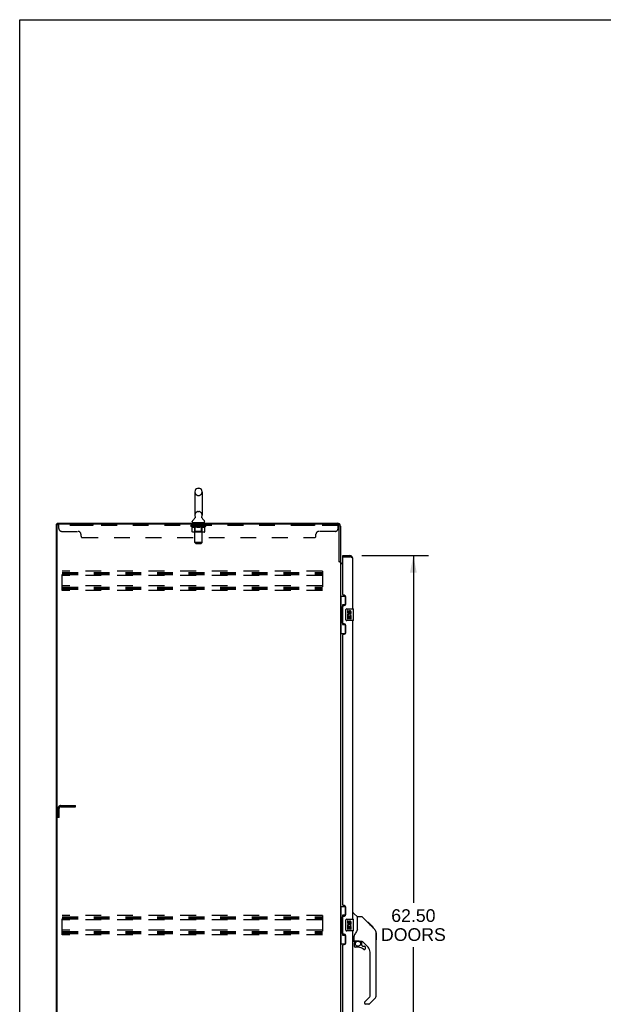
# Model space of a CAD drawing. Header units: inches. Extents: x 0 to 243, y 0 to 157.
# Tile 6 of 17: x 0 to 49, y 74 to 157. Entities that reach past the tile are written whole.
import ezdxf

# ---------------------------------------------------------------- set-up
doc = ezdxf.new("R2010")
doc.units = ezdxf.units.IN
doc.header["$LTSCALE"] = 13.357143
doc.header["$MEASUREMENT"] = 0
doc.linetypes.add('HIDDEN', pattern=[0.2, 0.1, -0.1])
doc.layers.get('0').update_dxf_attribs({"linetype": 'CONTINUOUS'})
for name, color, linetype in [('02___PRT_ALL_AXES', 7, 'CONTINUOUS'), ('DEFAULT_2', 8, 'HIDDEN'), ('DIMENSIONS', 7, 'CONTINUOUS')]:
    doc.layers.add(name, color=color, linetype=linetype)
doc.styles.get("Standard").update_dxf_attribs({"font": 'arial.ttf'})
doc.dimstyles.new('DIMSTYLE_1', dxfattribs={"dimtxt": 1.071429, "dimasz": 1.428571, "dimexe": 0.09, "dimexo": 0.07, "dimgap": 0.0375, "dimtad": 0, "dimtih": 1, "dimtoh": 1, "dimzin": 4, "dimdsep": 46, "dimtxsty": 'Standard', "dimblk": '_FILLED', "dimblk1": '_FILLED', "dimblk2": '_FILLED', "dimcen": 0.09, "dimazin": 1, "dimtfac": 1, "dimtdec": 3, "dimtofl": 0, "dimtmove": 0, "dimatfit": 3, "dimldrblk": '_FILLED', "dimfxl": 1, "dimtolj": 1, "dimtzin": 4, "dimarcsym": 0})

# ---------------------------------------------------------------- blocks, each defined once
blk = doc.blocks.new('_FILLED')
at = {"color": 0, "linetype": 'ByBlock'}
blk.add_solid([(0, 0), (-1, 0.2), (-1, -0.2)], dxfattribs=at)
blk = doc.blocks.new('*D21')
at = {"layer": 'DIMENSIONS', "color": 2, "linetype": 'Continuous'}
for p, q in [((28.936, 111.814), (34.588, 111.814)), ((33.302, 111.814), (33.302, 82.439)), ((33.302, 49.314), (33.302, 78.689)), ((28.936, 49.314), (34.588, 49.314))]:
    blk.add_line(p, q, dxfattribs=at)
at = {"layer": 'DIMENSIONS', "color": 2, "linetype": 'Continuous', "xscale": 1.4285714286, "yscale": 1.4285714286, "zscale": 1.4285714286}
for p, rotation in [((33.302, 111.814), 90), ((33.302, 49.314), 270)]:
    blk.add_blockref('_FILLED', p, dxfattribs=dict(at, rotation=rotation))
at = {"layer": 'DIMENSIONS', "color": 2, "linetype": 'Continuous', "insert": (33.302, 81.904), "char_height": 1.0714, "width": 5.48062, "attachment_point": 2, "line_spacing_factor": 0.9}
blk.add_mtext('62.50\\PDOORS', dxfattribs=at)

msp = doc.modelspace()

# ---------------------------------------------------------------- linework, layer by layer
at = {"color": 7, "linetype": 'Continuous'}
for p, q in [((0, 0), (0, 157.143)), ((0, 157.143), (242.857, 157.143)), ((15.081, 117.509), (15.168, 117.509)), ((14.818, 117.209), (14.818, 115.234)), ((15.43, 117.209), (15.43, 115.234)), ((14.833, 115.016), (14.831, 115.011)), ((3.124, 42.668), (3.124, 114.46)), ((3.124, 114.46), (3.239, 114.46)), ((3.176, 114.46), (3.176, 114.564)), ((14.601, 114.663), (14.601, 114.702)), ((14.624, 114.594), (14.624, 114.564)), ((15.624, 114.594), (14.624, 114.594)), ((15.624, 114.594), (15.624, 114.564)), ((15.647, 114.663), (15.647, 114.702)), ((27.328, 111.71), (27.328, 111.814)), ((27.348, 111.71), (27.328, 111.71)), ((27.936, 111.814), (27.936, 111.71)), ((27.02, 111.323), (27.124, 111.323)), ((27.124, 108.389), (27.565, 108.389)), ((27.163, 108.389), (27.163, 107.364)), ((27.528, 108.389), (27.528, 107.609)), ((27.301, 107.654), (27.301, 105.974)), ((27.528, 107.654), (27.301, 107.654)), ((27.142, 107.364), (27.142, 106.264)), ((27.142, 107.364), (27.264, 107.364)), ((27.264, 107.394), (27.264, 107.415)), ((27.264, 106.264), (27.264, 107.364)), ((27.588, 106.414), (27.588, 107.214)), ((27.687, 107.314), (28.227, 107.314)), ((28.242, 106.329), (28.242, 107.299)), ((27.142, 106.264), (27.264, 106.264)), ((27.163, 106.264), (27.163, 105.239)), ((27.264, 106.213), (27.264, 106.234)), ((27.301, 105.974), (27.528, 105.974)), ((27.528, 106.019), (27.528, 105.239)), ((28.227, 106.314), (27.687, 106.314)), ((27.124, 105.239), (27.565, 105.239)), ((27.124, 82.139), (27.565, 82.139)), ((27.163, 82.139), (27.163, 81.114)), ((27.528, 82.139), (27.528, 81.359)), ((27.142, 81.114), (27.264, 81.114)), ((27.142, 81.114), (27.142, 80.014)), ((27.264, 81.144), (27.264, 81.165)), ((27.264, 80.014), (27.264, 81.114)), ((27.528, 81.404), (27.301, 81.404)), ((27.301, 81.404), (27.301, 79.724)), ((27.588, 80.164), (27.588, 80.964)), ((27.687, 81.064), (28.227, 81.064)), ((28.182, 81.568), (28.245, 81.568)), ((28.242, 80.079), (28.242, 81.049)), ((28.57, 81.259), (28.273, 81.556)), ((28.937, 81.253), (28.576, 81.253)), ((28.576, 80.149), (28.576, 81.253)), ((29.758, 80.465), (28.993, 81.23)), ((27.142, 80.014), (27.264, 80.014)), ((27.163, 80.014), (27.163, 78.989)), ((27.264, 79.963), (27.264, 79.984)), ((28.227, 80.064), (27.687, 80.064)), ((28.576, 80.211), (28.556, 80.154)), ((29.514, 80.775), (29.447, 80.775)), ((29.522, 80.768), (29.455, 80.768)), ((29.531, 80.758), (29.464, 80.758)), ((29.538, 80.752), (29.471, 80.752)), ((29.546, 80.744), (29.479, 80.744)), ((29.565, 80.724), (29.499, 80.724)), ((29.514, 80.775), (29.841, 80.449)), ((29.588, 80.702), (29.521, 80.702)), ((29.611, 80.678), (29.545, 80.678)), ((29.635, 80.655), (29.568, 80.655)), ((29.659, 80.631), (29.592, 80.631)), ((29.682, 80.607), (29.616, 80.607)), ((29.705, 80.585), (29.638, 80.585)), ((29.725, 80.565), (29.658, 80.565)), ((29.742, 80.547), (29.675, 80.547)), ((29.755, 80.534), (29.688, 80.534)), ((29.759, 80.53), (29.693, 80.53)), ((29.762, 80.528), (29.695, 80.528)), ((29.761, 80.528), (29.695, 80.528)), ((29.763, 80.527), (29.696, 80.527)), ((29.731, 80.492), (29.697, 80.526)), ((29.765, 80.525), (29.698, 80.525)), ((29.77, 80.52), (29.703, 80.52)), ((29.776, 80.514), (29.709, 80.514)), ((29.789, 80.5), (29.722, 80.5)), ((29.758, 80.465), (29.731, 80.492)), ((29.804, 80.485), (29.737, 80.485)), ((29.812, 80.478), (29.745, 80.478)), ((29.819, 80.471), (29.752, 80.471)), ((29.758, 80.465), (30.036, 80.186)), ((29.831, 80.459), (29.764, 80.459)), ((29.836, 80.454), (29.769, 80.454)), ((29.839, 80.45), (29.773, 80.45)), ((29.841, 80.449), (29.774, 80.449)), ((29.841, 80.449), (29.774, 80.449)), ((29.841, 80.448), (29.775, 80.448)), ((29.926, 80.364), (29.841, 80.448)), ((29.859, 80.364), (29.926, 80.364)), ((29.927, 80.362), (29.861, 80.362)), ((29.93, 80.36), (29.863, 80.36)), ((29.927, 80.362), (29.93, 80.36)), ((27.301, 79.724), (27.528, 79.724)), ((27.528, 79.769), (27.528, 78.989)), ((28.261, 79.186), (28.182, 79.186)), ((28.301, 79.225), (28.301, 79.632)), ((28.32, 79.227), (28.616, 79.227)), ((28.358, 79.148), (28.438, 79.227)), ((28.364, 79.142), (28.361, 79.145)), ((28.368, 79.138), (28.364, 79.142)), ((28.372, 79.134), (28.368, 79.138)), ((28.888, 79.186), (28.801, 79.186)), ((28.93, 78.854), (28.93, 79.181)), ((29.466, 78.69), (28.965, 79.191)), ((30.15, 79.931), (30.15, 79.938)), ((30.151, 74.625), (30.151, 79.909)), ((30.163, 79.913), (30.163, 79.326)), ((27.124, 78.989), (27.565, 78.989)), ((28.301, 79.008), (28.301, 78.771)), ((28.616, 78.692), (28.379, 78.692)), ((28.934, 78.846), (29.006, 78.774)), ((29.014, 78.771), (29.167, 78.771)), ((29.245, 78.573), (29.245, 78.692)), ((29.639, 74.539), (29.639, 78.272)), ((29.181, 74.048), (29.616, 74.483)), ((30.036, 74.346), (29.583, 73.894)), ((29.167, 74.015), (29.167, 73.95)), ((29.528, 73.871), (29.245, 73.871))]:
    msp.add_line(p, q, dxfattribs=at)
at = {"color": 3, "linetype": 'Continuous'}
for p, q in [((3.176, 114.564), (26.878, 114.564)), ((3.176, 42.73), (3.176, 114.397)), ((26.877, 114.46), (3.239, 114.46)), ((27.02, 111.312), (27.02, 114.317)), ((27.124, 114.317), (27.124, 111.31)), ((27.328, 111.814), (27.936, 111.814)), ((27.328, 108.521), (27.328, 111.69)), ((27.348, 111.71), (27.936, 111.71)), ((27.972, 111.697), (27.936, 111.71)), ((27.99, 111.69), (27.972, 111.697)), ((28.002, 111.685), (27.99, 111.69)), ((28.013, 111.681), (28.002, 111.685)), ((28.025, 111.677), (28.013, 111.681)), ((28.036, 111.672), (28.025, 111.677)), ((27.034, 111.29), (27.032, 111.294)), ((27.124, 111.271), (27.05, 111.271)), ((27.124, 111.271), (27.124, 49.856)), ((27.328, 111.116), (27.165, 111.116)), ((27.267, 111.168), (27.328, 111.168)), ((28.182, 107.314), (28.182, 111.567)), ((27.448, 108.461), (27.388, 108.461)), ((27.578, 107.711), (27.578, 108.331)), ((27.328, 106.106), (27.328, 107.521)), ((27.388, 107.581), (27.448, 107.581)), ((27.448, 106.046), (27.388, 106.046)), ((27.578, 105.296), (27.578, 105.916)), ((28.182, 81.064), (28.182, 106.314)), ((27.328, 82.271), (27.328, 105.106)), ((27.388, 105.166), (27.448, 105.166)), ((27.448, 82.211), (27.388, 82.211)), ((27.578, 81.461), (27.578, 82.081)), ((27.328, 79.856), (27.328, 81.271)), ((27.388, 81.331), (27.448, 81.331)), ((28.182, 54.814), (28.182, 80.064)), ((27.448, 79.796), (27.388, 79.796)), ((27.578, 79.046), (27.578, 79.666)), ((27.328, 56.021), (27.328, 78.856)), ((27.388, 78.916), (27.448, 78.916))]:
    msp.add_line(p, q, dxfattribs=at)
at = {"color": 7, "linetype": 'Continuous'}
for points in [[(14.838, 115.127), (14.839, 115.123), (14.841, 115.118), (14.842, 115.114), (14.843, 115.109), (14.844, 115.104), (14.845, 115.099), (14.846, 115.094), (14.846, 115.089), (14.847, 115.084), (14.847, 115.079), (14.847, 115.074), (14.847, 115.069), (14.846, 115.064), (14.846, 115.059), (14.845, 115.054), (14.844, 115.049), (14.843, 115.044), (14.842, 115.039), (14.84, 115.034), (14.839, 115.029), (14.837, 115.025), (14.835, 115.02), (14.833, 115.016)], [(15.418, 115.011), (15.416, 115.015), (15.414, 115.02), (15.412, 115.025), (15.41, 115.029), (15.409, 115.034), (15.407, 115.039), (15.406, 115.044), (15.405, 115.049), (15.404, 115.054), (15.403, 115.059), (15.403, 115.064), (15.402, 115.069), (15.402, 115.074), (15.402, 115.079), (15.402, 115.084), (15.402, 115.089), (15.403, 115.094), (15.404, 115.099), (15.405, 115.104), (15.406, 115.109), (15.407, 115.114), (15.408, 115.118), (15.41, 115.123), (15.411, 115.127)], [(27.301, 107.63), (27.302, 107.627), (27.302, 107.623), (27.303, 107.619), (27.304, 107.615), (27.306, 107.61), (27.308, 107.605), (27.311, 107.599), (27.313, 107.593), (27.317, 107.587), (27.321, 107.58), (27.325, 107.573), (27.33, 107.565), (27.335, 107.556), (27.337, 107.553)], [(27.588, 107.214), (27.588, 107.22), (27.588, 107.226), (27.589, 107.233), (27.591, 107.239), (27.592, 107.244), (27.594, 107.25)], [(27.337, 106.075), (27.335, 106.071), (27.33, 106.063), (27.325, 106.055), (27.321, 106.048), (27.317, 106.041), (27.313, 106.034), (27.311, 106.028), (27.308, 106.023), (27.306, 106.018), (27.304, 106.013), (27.303, 106.009), (27.302, 106.005), (27.302, 106.001), (27.301, 105.998)], [(27.594, 106.378), (27.592, 106.383), (27.591, 106.389), (27.589, 106.395), (27.588, 106.401), (27.588, 106.408), (27.588, 106.414)], [(27.301, 81.38), (27.302, 81.377), (27.302, 81.373), (27.303, 81.369), (27.304, 81.365), (27.306, 81.36), (27.308, 81.355), (27.311, 81.349), (27.313, 81.343), (27.317, 81.337), (27.321, 81.33), (27.325, 81.323), (27.33, 81.315), (27.335, 81.306), (27.337, 81.303)], [(27.588, 80.964), (27.588, 80.97), (27.588, 80.976), (27.589, 80.983), (27.591, 80.989), (27.592, 80.994), (27.594, 81)], [(28.993, 81.23), (28.985, 81.237), (28.977, 81.242), (28.967, 81.247), (28.958, 81.25), (28.948, 81.252), (28.937, 81.253)], [(27.594, 80.128), (27.592, 80.133), (27.591, 80.139), (27.589, 80.145), (27.588, 80.151), (27.588, 80.158), (27.588, 80.164)], [(28.556, 80.154), (28.525, 80.085), (28.488, 80.014), (28.446, 79.941), (28.399, 79.868), (28.354, 79.803)], [(29.697, 80.526), (29.675, 80.548), (29.653, 80.57), (29.631, 80.592)], [(30.151, 79.909), (30.15, 79.937), (30.145, 79.979), (30.135, 80.02), (30.121, 80.059), (30.103, 80.096), (30.081, 80.132), (30.056, 80.165), (30.036, 80.186)], [(27.337, 79.825), (27.335, 79.821), (27.33, 79.813), (27.325, 79.805), (27.321, 79.798), (27.317, 79.791), (27.313, 79.784), (27.311, 79.778), (27.308, 79.773), (27.306, 79.768), (27.304, 79.763), (27.303, 79.759), (27.302, 79.755), (27.302, 79.751), (27.301, 79.748)], [(28.354, 79.803), (28.343, 79.787), (28.328, 79.758), (28.316, 79.726), (28.307, 79.692), (28.302, 79.657), (28.301, 79.632)], [(28.372, 79.134), (28.363, 79.123), (28.354, 79.113), (28.347, 79.101), (28.34, 79.089), (28.334, 79.076), (28.329, 79.063), (28.325, 79.05), (28.323, 79.036), (28.321, 79.022), (28.321, 79.008)], [(28.361, 79.145), (28.36, 79.146), (28.359, 79.147), (28.358, 79.147), (28.358, 79.148)], [(28.616, 79.227), (28.622, 79.227), (28.642, 79.226), (28.663, 79.224), (28.684, 79.22), (28.704, 79.215), (28.722, 79.21), (28.738, 79.204), (28.752, 79.199), (28.764, 79.195), (28.774, 79.191), (28.783, 79.189), (28.791, 79.187)], [(28.791, 79.187), (28.799, 79.186), (28.8, 79.186)]]:
    msp.add_lwpolyline(points, dxfattribs=at)
at = {"color": 3, "linetype": 'Continuous'}
for points in [[(28.182, 111.567), (28.182, 111.57), (28.182, 111.572), (28.182, 111.574), (28.181, 111.576), (28.181, 111.579), (28.18, 111.581), (28.179, 111.583), (28.178, 111.585), (28.176, 111.587), (28.175, 111.59), (28.174, 111.592), (28.172, 111.594), (28.17, 111.596), (28.168, 111.599), (28.166, 111.601), (28.164, 111.603), (28.161, 111.605), (28.159, 111.608), (28.156, 111.61), (28.153, 111.612), (28.15, 111.614), (28.147, 111.616), (28.144, 111.619), (28.141, 111.621), (28.137, 111.623), (28.134, 111.625), (28.13, 111.628), (28.126, 111.63), (28.123, 111.632), (28.119, 111.634), (28.114, 111.636), (28.11, 111.639), (28.106, 111.641), (28.101, 111.643), (28.097, 111.645), (28.092, 111.648), (28.088, 111.65), (28.083, 111.652), (28.078, 111.654), (28.073, 111.657), (28.068, 111.659), (28.063, 111.661), (28.057, 111.663), (28.052, 111.665), (28.047, 111.668), (28.036, 111.672)], [(27.032, 111.294), (27.031, 111.296), (27.03, 111.298), (27.029, 111.299), (27.028, 111.301), (27.027, 111.303), (27.026, 111.304), (27.025, 111.306), (27.023, 111.308), (27.022, 111.31), (27.02, 111.312)], [(27.05, 111.271), (27.048, 111.273), (27.046, 111.275), (27.045, 111.276), (27.043, 111.278), (27.042, 111.279), (27.04, 111.281), (27.039, 111.282), (27.038, 111.283), (27.037, 111.285), (27.036, 111.286), (27.035, 111.287), (27.035, 111.289), (27.034, 111.29)], [(27.14, 111.141), (27.138, 111.143), (27.136, 111.144), (27.133, 111.145), (27.131, 111.147), (27.129, 111.148), (27.128, 111.149), (27.126, 111.151), (27.126, 111.152), (27.125, 111.154), (27.125, 111.155), (27.124, 111.157)], [(27.165, 111.116), (27.165, 111.118), (27.165, 111.12), (27.164, 111.122), (27.164, 111.123), (27.163, 111.125), (27.162, 111.127), (27.161, 111.128), (27.159, 111.13), (27.158, 111.131), (27.156, 111.133), (27.154, 111.134), (27.152, 111.135), (27.15, 111.137), (27.147, 111.138), (27.145, 111.139), (27.14, 111.141)]]:
    msp.add_lwpolyline(points, dxfattribs=at)
at = {"color": 7, "linetype": 'Continuous'}
msp.add_circle((28.616, 78.987), 0.217, dxfattribs=at)
for centre, radius, start, end in [((15.124, 117.209), 0.306, 105.63034, 180), ((15.081, 117.366), 0.144, 90, 105.63034), ((15.168, 117.366), 0.144, 74.36966, 90), ((15.124, 117.209), 0.306, 0, 74.36966), ((14.366, 115.251), 0.523, 304.66237, 336.93176), ((15.124, 115.234), 0.306, 180, 200.48713), ((15.883, 115.251), 0.523, 203.06823, 235.33763), ((15.124, 115.234), 0.306, 339.51287, 360), ((14.745, 114.702), 0.144, 124.66265, 180), ((14.67, 114.663), 0.069, 180, 270), ((15.578, 114.663), 0.069, 270, 360), ((15.504, 114.702), 0.144, 0, 55.33735), ((27.936, 111.567), 0.142, 48.63672, 90), ((28.018, 111.424), 0.26, 90, 92.60473), ((27.687, 107.214), 0.1, 90, 158.79459), ((28.227, 107.299), 0.015, 0, 90), ((27.687, 106.414), 0.1, 201.20502, 270), ((28.227, 106.329), 0.015, 270, 360), ((27.687, 80.964), 0.1, 90, 158.79459), ((28.227, 81.049), 0.015, 0, 90), ((28.245, 81.529), 0.0394, 45, 90), ((28.556, 81.245), 0.0197, 0, 45), ((27.687, 80.164), 0.1, 201.20502, 270), ((28.227, 80.079), 0.015, 270, 360), ((28.261, 79.225), 0.0394, 270, 360), ((28.32, 79.247), 0.0197, 180, 270), ((28.497, 79.008), 0.197, 135, 180), ((28.888, 78.989), 0.197, 52.51213, 90), ((30.143, 79.913), 0.0197, 0, 68.93953), ((30.143, 79.326), 0.0197, 293.60704, 360), ((28.379, 78.771), 0.0787, 180, 270), ((28.616, 77.905), 0.787, 50.4788, 90), ((28.942, 78.854), 0.0118, 180, 225), ((29.014, 78.783), 0.0118, 225, 270), ((29.167, 78.573), 0.0787, 230.4788, 360), ((29.167, 78.692), 0.0787, 0, 90), ((29.049, 78.272), 0.591, 0, 45), ((29.56, 74.539), 0.0787, 315, 360), ((29.757, 74.625), 0.394, 315, 360), ((29.214, 74.015), 0.0472, 135, 180), ((29.245, 73.95), 0.0787, 180, 270), ((29.528, 73.95), 0.0787, 270, 315)]:
    msp.add_arc(centre, radius, start, end, dxfattribs=at)
at = {"color": 3, "linetype": 'Continuous'}
for centre, radius, start, end in [((3.239, 114.397), 0.0625, 90, 180), ((26.877, 114.317), 0.143, 0, 90), ((26.878, 114.317), 0.246, 0, 90), ((27.348, 111.69), 0.02, 90, 180), ((27.936, 111.567), 0.246, 0, 90), ((27.267, 111.31), 0.142, 180, 270), ((27.388, 108.521), 0.06, 180, 270), ((27.448, 108.331), 0.13, 0, 90), ((27.388, 107.521), 0.06, 90, 180), ((27.448, 107.711), 0.13, 270, 360), ((27.388, 106.106), 0.06, 180, 270), ((27.448, 105.916), 0.13, 0, 90), ((27.388, 105.106), 0.06, 90, 180), ((27.448, 105.296), 0.13, 270, 360), ((27.388, 82.271), 0.06, 180, 270), ((27.448, 82.081), 0.13, 0, 90), ((27.388, 81.271), 0.06, 90, 180), ((27.448, 81.461), 0.13, 270, 360), ((27.388, 79.856), 0.06, 180, 270), ((27.448, 79.666), 0.13, 0, 90), ((27.388, 78.856), 0.06, 90, 180), ((27.448, 79.046), 0.13, 270, 360)]:
    msp.add_arc(centre, radius, start, end, dxfattribs=at)
at = {"color": 7, "linetype": 'Continuous'}
for centre, start_param, end_param in [((27.369, 107.404), 0.699287, 1.51401), ((27.369, 107.404), -4.655602, -3.84088), ((27.369, 106.223), 0.699287, 1.51401), ((27.369, 106.223), -4.655602, -3.84088), ((27.369, 81.154), 0.699287, 1.51401), ((27.369, 81.154), -4.655602, -3.84088), ((27.369, 79.973), 0.699287, 1.51401), ((27.369, 79.973), -4.655602, -3.84088)]:
    msp.add_ellipse(centre, major_axis=(0, 0.18), ratio=0.579493, start_param=start_param, end_param=end_param, dxfattribs=at)
at = {"layer": '02___PRT_ALL_AXES', "color": 8, "linetype": 'HIDDEN'}
for p, q in [((5.312, 114.46), (5.312, 114.356)), ((6.187, 114.46), (5.312, 114.46)), ((6.187, 114.356), (5.312, 114.356)), ((6.187, 114.46), (6.187, 114.356)), ((14.687, 114.356), (14.687, 114.46)), ((15.562, 114.46), (14.687, 114.46)), ((15.562, 114.356), (14.687, 114.356)), ((15.562, 114.356), (15.562, 114.46)), ((24.062, 114.46), (24.062, 114.356)), ((24.937, 114.46), (24.062, 114.46)), ((24.937, 114.356), (24.062, 114.356)), ((24.937, 114.46), (24.937, 114.356))]:
    msp.add_line(p, q, dxfattribs=at)
at = {"layer": '02___PRT_ALL_AXES', "color": 7, "linetype": 'Continuous'}
for p, q in [((27.725, 107.16), (27.725, 107.023)), ((27.788, 107.16), (27.725, 107.16)), ((27.725, 106.699), (27.725, 106.468)), ((27.743, 106.699), (27.725, 106.699)), ((27.778, 106.699), (27.805, 106.718)), ((27.778, 106.699), (28.039, 106.699)), ((27.788, 107.023), (27.788, 107.16)), ((27.788, 106.468), (27.788, 106.636)), ((27.788, 106.636), (27.853, 106.636)), ((27.853, 107.086), (27.853, 107.017)), ((27.853, 106.636), (27.853, 106.5)), ((27.914, 107.023), (27.914, 107.065)), ((27.914, 106.5), (27.914, 106.636)), ((27.914, 106.636), (27.977, 106.636)), ((27.969, 106.734), (28.027, 106.71)), ((27.977, 107.065), (27.977, 106.929)), ((27.977, 106.929), (28.039, 106.929)), ((27.977, 106.636), (27.977, 106.468)), ((28.039, 106.929), (28.039, 107.065)), ((28.039, 106.468), (28.039, 106.699)), ((27.725, 106.468), (27.788, 106.468)), ((27.853, 106.5), (27.914, 106.5)), ((27.977, 106.468), (28.039, 106.468)), ((27.788, 80.91), (27.725, 80.91)), ((27.725, 80.91), (27.725, 80.773)), ((27.788, 80.773), (27.788, 80.91)), ((27.853, 80.836), (27.853, 80.767)), ((27.914, 80.773), (27.914, 80.815)), ((27.977, 80.815), (27.977, 80.679)), ((28.039, 80.679), (28.039, 80.815)), ((27.743, 80.449), (27.725, 80.449)), ((27.725, 80.449), (27.725, 80.218)), ((27.725, 80.218), (27.788, 80.218)), ((27.778, 80.449), (27.805, 80.468)), ((27.778, 80.449), (28.039, 80.449)), ((27.788, 80.386), (27.853, 80.386)), ((27.788, 80.218), (27.788, 80.386)), ((27.853, 80.386), (27.853, 80.25)), ((27.853, 80.25), (27.914, 80.25)), ((27.914, 80.386), (27.977, 80.386)), ((27.914, 80.25), (27.914, 80.386)), ((27.969, 80.484), (28.027, 80.46)), ((27.977, 80.679), (28.039, 80.679)), ((27.977, 80.386), (27.977, 80.218)), ((27.977, 80.218), (28.039, 80.218)), ((28.039, 80.218), (28.039, 80.449))]:
    msp.add_line(p, q, dxfattribs=at)
for centre, radius, start, end in [((27.819, 107.023), 0.0943, 180, 360), ((27.879, 106.772), 0.154, 161.41988, 206.19629), ((27.882, 106.772), 0.157, 336.59665, 161.87913), ((27.882, 106.772), 0.157, 205.73705, 207.8532), ((27.819, 107.023), 0.0314, 180, 261.22946), ((27.882, 106.772), 0.0943, 336.59665, 215.11217), ((27.819, 107.028), 0.0362, 263.42855, 341.76278), ((27.945, 107.065), 0.0943, 68.69989, 167.43379), ((27.945, 107.065), 0.0314, 0, 180.04847), ((27.945, 107.065), 0.0943, 0, 68.67039), ((27.945, 80.815), 0.0943, 68.69989, 167.43379), ((27.945, 80.815), 0.0314, 0, 180.04847), ((27.945, 80.815), 0.0943, 0, 68.67039), ((27.819, 80.773), 0.0943, 180, 360), ((27.879, 80.522), 0.154, 161.41988, 206.19629), ((27.882, 80.522), 0.157, 336.59665, 161.87913), ((27.882, 80.522), 0.157, 205.73705, 207.8532), ((27.819, 80.773), 0.0314, 180, 261.22946), ((27.882, 80.522), 0.0943, 336.59665, 215.11217), ((27.819, 80.778), 0.0362, 263.42855, 341.76278)]:
    msp.add_arc(centre, radius, start, end, dxfattribs=at)
at = {"layer": 'DEFAULT_2', "color": 8, "linetype": 'HIDDEN'}
for p, q in [((15.081, 116.909), (15.168, 116.909)), ((15.081, 115.534), (15.168, 115.534)), ((3.312, 114.115), (3.312, 114.46)), ((26.937, 114.356), (3.312, 114.356)), ((14.491, 114.317), (14.491, 114.364)), ((14.59, 114.248), (14.491, 114.317)), ((15.758, 114.317), (14.491, 114.317)), ((14.501, 114.357), (14.501, 114.364)), ((14.509, 114.354), (14.509, 114.357)), ((14.509, 114.354), (15.739, 114.354)), ((14.518, 114.354), (14.518, 114.357)), ((14.519, 114.354), (14.519, 114.357)), ((14.529, 114.357), (14.529, 114.364)), ((14.546, 114.354), (14.546, 114.357)), ((14.547, 114.354), (14.547, 114.357)), ((14.576, 114.357), (14.576, 114.364)), ((14.59, 114.354), (14.59, 114.357)), ((14.59, 113.843), (14.59, 114.248)), ((14.59, 114.248), (14.604, 114.238)), ((14.593, 114.354), (14.593, 114.357)), ((14.798, 114.357), (14.596, 114.357)), ((14.618, 114.23), (14.604, 114.238)), ((14.632, 114.222), (14.618, 114.23)), ((14.645, 114.216), (14.632, 114.222)), ((14.639, 114.357), (14.639, 114.364)), ((14.641, 114.354), (14.641, 114.357)), ((14.641, 114.354), (14.641, 114.357)), ((14.644, 114.354), (14.644, 114.357)), ((14.659, 114.21), (14.645, 114.216)), ((14.652, 114.354), (14.652, 114.357)), ((14.652, 114.354), (14.652, 114.357)), ((14.655, 114.354), (14.655, 114.357)), ((14.658, 114.354), (14.658, 114.358)), ((14.672, 114.206), (14.659, 114.21)), ((14.663, 114.354), (14.663, 114.357)), ((14.776, 114.206), (14.672, 114.206)), ((14.677, 114.354), (14.677, 114.357)), ((14.695, 114.354), (14.695, 114.357)), ((14.696, 114.354), (14.696, 114.36)), ((14.716, 114.354), (14.716, 114.357)), ((14.716, 114.354), (14.716, 114.357)), ((14.717, 114.357), (14.717, 114.364)), ((14.727, 114.354), (14.727, 114.357)), ((14.731, 114.354), (14.731, 114.357)), ((14.74, 114.354), (14.74, 114.357)), ((14.752, 114.354), (14.752, 114.361)), ((14.767, 114.354), (14.767, 114.357)), ((14.77, 114.354), (14.77, 114.357)), ((14.776, 114.206), (14.789, 114.21)), ((14.803, 114.216), (14.789, 114.21)), ((14.798, 114.354), (14.798, 114.357)), ((14.865, 114.357), (14.803, 114.357)), ((14.817, 114.223), (14.803, 114.216)), ((14.808, 114.357), (14.808, 114.364)), ((14.812, 114.594), (14.812, 114.564)), ((14.812, 113.845), (14.812, 114.314)), ((14.815, 114.354), (14.815, 114.357)), ((14.83, 114.23), (14.816, 114.222)), ((14.819, 114.354), (14.819, 114.357)), ((14.824, 112.913), (14.824, 114.559)), ((14.825, 114.354), (14.825, 114.362)), ((14.829, 114.354), (14.829, 114.357)), ((14.844, 114.239), (14.83, 114.23)), ((14.84, 114.354), (14.84, 114.357)), ((14.858, 114.248), (14.844, 114.239)), ((14.858, 113.843), (14.858, 114.248)), ((14.858, 114.248), (14.887, 114.238)), ((14.865, 114.354), (14.865, 114.357)), ((14.939, 114.357), (14.88, 114.357)), ((14.915, 114.23), (14.887, 114.239)), ((14.901, 114.354), (14.901, 114.357)), ((14.908, 114.357), (14.908, 114.364)), ((14.912, 114.354), (14.912, 114.357)), ((14.914, 114.354), (14.914, 114.363)), ((14.943, 114.222), (14.915, 114.23)), ((14.917, 114.354), (14.917, 114.357)), ((14.924, 114.354), (14.924, 114.357)), ((14.939, 114.354), (14.939, 114.357)), ((14.971, 114.216), (14.943, 114.222)), ((15.02, 114.357), (14.965, 114.357)), ((14.998, 114.21), (14.97, 114.216)), ((14.979, 114.354), (14.979, 114.357)), ((15.025, 114.206), (14.998, 114.21)), ((15.01, 114.357), (15.124, 114.364)), ((15.014, 114.357), (15.014, 114.364)), ((15.015, 114.364), (15.014, 114.364)), ((15.015, 114.357), (15.015, 114.364)), ((15.015, 114.354), (15.015, 114.357)), ((15.019, 114.354), (15.019, 114.358)), ((15.02, 114.354), (15.02, 114.357)), ((15.02, 114.354), (15.02, 114.357)), ((15.223, 114.206), (15.025, 114.206)), ((15.104, 114.357), (15.055, 114.357)), ((15.061, 114.354), (15.061, 114.357)), ((15.104, 114.354), (15.104, 114.357)), ((15.122, 114.357), (15.122, 114.357)), ((15.122, 114.354), (15.122, 114.357)), ((15.122, 114.354), (15.122, 114.357)), ((15.124, 114.357), (15.124, 114.364)), ((15.124, 114.364), (15.239, 114.357)), ((15.127, 114.354), (15.127, 114.357)), ((15.127, 114.354), (15.127, 114.357)), ((15.127, 114.357), (15.127, 114.357)), ((15.145, 114.354), (15.145, 114.357)), ((15.145, 114.357), (15.193, 114.357)), ((15.188, 114.354), (15.188, 114.357)), ((15.223, 114.206), (15.251, 114.21)), ((15.229, 114.354), (15.229, 114.357)), ((15.229, 114.354), (15.229, 114.357)), ((15.229, 114.357), (15.283, 114.357)), ((15.23, 114.354), (15.23, 114.358)), ((15.234, 114.357), (15.234, 114.364)), ((15.234, 114.357), (15.234, 114.364)), ((15.234, 114.364), (15.234, 114.364)), ((15.234, 114.354), (15.234, 114.357)), ((15.279, 114.216), (15.251, 114.21)), ((15.27, 114.354), (15.27, 114.357)), ((15.307, 114.223), (15.279, 114.216)), ((15.336, 114.23), (15.307, 114.223)), ((15.309, 114.354), (15.309, 114.357)), ((15.309, 114.357), (15.369, 114.357)), ((15.325, 114.354), (15.325, 114.357)), ((15.332, 114.354), (15.332, 114.357)), ((15.335, 114.354), (15.335, 114.363)), ((15.364, 114.239), (15.335, 114.23)), ((15.337, 114.354), (15.337, 114.357)), ((15.341, 114.357), (15.341, 114.364)), ((15.348, 114.354), (15.348, 114.357)), ((15.393, 114.249), (15.364, 114.239)), ((15.384, 114.354), (15.384, 114.357)), ((15.384, 114.357), (15.446, 114.357)), ((15.393, 113.843), (15.393, 114.249)), ((15.393, 114.249), (15.408, 114.239)), ((15.423, 114.23), (15.408, 114.239)), ((15.409, 114.354), (15.409, 114.357)), ((15.419, 114.354), (15.419, 114.357)), ((15.437, 114.222), (15.423, 114.23)), ((15.424, 112.913), (15.424, 114.559)), ((15.424, 114.354), (15.424, 114.362)), ((15.43, 114.354), (15.43, 114.357)), ((15.434, 114.354), (15.434, 114.357)), ((15.437, 114.594), (15.437, 114.564)), ((15.437, 113.845), (15.437, 114.314)), ((15.451, 114.216), (15.437, 114.223)), ((15.441, 114.357), (15.441, 114.364)), ((15.451, 114.354), (15.451, 114.357)), ((15.451, 114.357), (15.758, 114.357)), ((15.466, 114.21), (15.451, 114.216)), ((15.48, 114.206), (15.466, 114.21)), ((15.479, 114.354), (15.479, 114.357)), ((15.574, 114.206), (15.48, 114.206)), ((15.482, 114.354), (15.482, 114.357)), ((15.497, 114.354), (15.497, 114.361)), ((15.508, 114.354), (15.508, 114.357)), ((15.518, 114.354), (15.518, 114.357)), ((15.522, 114.354), (15.522, 114.357)), ((15.531, 114.357), (15.531, 114.364)), ((15.533, 114.354), (15.533, 114.357)), ((15.533, 114.354), (15.533, 114.357)), ((15.553, 114.354), (15.553, 114.36)), ((15.554, 114.354), (15.554, 114.357)), ((15.572, 114.354), (15.572, 114.357)), ((15.574, 114.206), (15.588, 114.21)), ((15.586, 114.354), (15.586, 114.357)), ((15.602, 114.216), (15.588, 114.21)), ((15.59, 114.354), (15.59, 114.358)), ((15.594, 114.354), (15.594, 114.357)), ((15.597, 114.354), (15.597, 114.357)), ((15.597, 114.354), (15.597, 114.357)), ((15.602, 114.216), (15.617, 114.223)), ((15.604, 114.354), (15.604, 114.357)), ((15.607, 114.354), (15.607, 114.357)), ((15.608, 114.354), (15.608, 114.357)), ((15.61, 114.357), (15.61, 114.364)), ((15.646, 114.239), (15.631, 114.23)), ((15.636, 114.36), (15.757, 114.362)), ((15.636, 114.357), (15.636, 114.36)), ((15.661, 114.249), (15.646, 114.239)), ((15.656, 114.354), (15.656, 114.357)), ((15.658, 114.354), (15.658, 114.357)), ((15.661, 114.249), (15.758, 114.317)), ((15.661, 113.843), (15.661, 114.249)), ((15.673, 114.357), (15.673, 114.364)), ((15.701, 114.354), (15.701, 114.357)), ((15.703, 114.354), (15.703, 114.357)), ((15.72, 114.357), (15.72, 114.364)), ((15.73, 114.354), (15.73, 114.357)), ((15.731, 114.354), (15.731, 114.357)), ((15.739, 114.354), (15.739, 114.357)), ((15.748, 114.357), (15.748, 114.364)), ((15.757, 114.357), (15.757, 114.362)), ((15.758, 114.317), (15.758, 114.357)), ((26.877, 114.46), (26.937, 114.46)), ((26.937, 114.115), (26.937, 114.46)), ((3.562, 113.865), (4.937, 113.865)), ((5.187, 113.46), (5.187, 113.615)), ((5.312, 113.335), (24.937, 113.335)), ((15.618, 113.806), (14.633, 113.806)), ((14.812, 113.845), (14.772, 113.806)), ((15.437, 113.845), (14.812, 113.845)), ((14.869, 113.81), (14.867, 113.812)), ((14.874, 113.807), (14.872, 113.808)), ((14.877, 113.806), (14.874, 113.807)), ((14.879, 113.806), (14.877, 113.806)), ((15.437, 113.845), (15.477, 113.806)), ((25.062, 113.46), (25.062, 113.615)), ((26.687, 113.865), (25.312, 113.865)), ((14.893, 112.844), (14.824, 112.913)), ((15.424, 112.913), (14.824, 112.913)), ((14.893, 112.844), (15.355, 112.844)), ((15.355, 112.844), (15.424, 112.913)), ((3.603, 108.876), (3.603, 110.501)), ((25.603, 110.501), (3.603, 110.501)), ((3.603, 110.397), (25.603, 110.397)), ((3.603, 110.308), (25.603, 110.308)), ((3.603, 110.23), (25.603, 110.23)), ((25.603, 110.126), (3.603, 110.126)), ((25.603, 110.501), (25.603, 108.876)), ((25.603, 109.251), (3.603, 109.251)), ((3.603, 109.147), (25.603, 109.147)), ((3.603, 109.058), (25.603, 109.058)), ((3.603, 108.98), (25.603, 108.98)), ((25.603, 108.876), (3.603, 108.876)), ((3.228, 89.668), (3.228, 90.421)), ((3.332, 89.668), (3.332, 90.421)), ((3.475, 90.668), (4.728, 90.668)), ((3.475, 90.564), (4.728, 90.564)), ((4.728, 90.564), (4.728, 90.668)), ((3.332, 89.668), (3.228, 89.668)), ((3.603, 79.751), (3.603, 81.376)), ((25.603, 81.376), (3.603, 81.376)), ((3.603, 81.272), (25.603, 81.272)), ((3.603, 81.183), (25.603, 81.183)), ((3.603, 81.105), (25.603, 81.105)), ((25.603, 81.001), (3.603, 81.001)), ((25.603, 81.376), (25.603, 79.751)), ((25.603, 80.126), (3.603, 80.126)), ((3.603, 80.022), (25.603, 80.022)), ((3.603, 79.933), (25.603, 79.933)), ((3.603, 79.855), (25.603, 79.855)), ((25.603, 79.751), (3.603, 79.751))]:
    msp.add_line(p, q, dxfattribs=at)
for points in [[(15.631, 114.231), (15.617, 114.223), (15.602, 114.216)], [(14.633, 113.806), (14.628, 113.806), (14.623, 113.807), (14.618, 113.808), (14.613, 113.81), (14.609, 113.812), (14.604, 113.815), (14.6, 113.819), (14.597, 113.823), (14.594, 113.827), (14.592, 113.832), (14.591, 113.837), (14.59, 113.843)], [(14.859, 113.832), (14.858, 113.837), (14.858, 113.843)], [(14.86, 113.827), (14.859, 113.832), (14.858, 113.837), (14.858, 113.843)], [(14.872, 113.808), (14.869, 113.81), (14.867, 113.812), (14.865, 113.815), (14.863, 113.819), (14.861, 113.823), (14.86, 113.827)], [(14.865, 113.815), (14.863, 113.819), (14.861, 113.823)], [(15.372, 113.806), (15.374, 113.806), (15.377, 113.807), (15.38, 113.808), (15.382, 113.81), (15.384, 113.812), (15.386, 113.815), (15.388, 113.819), (15.39, 113.823), (15.391, 113.827), (15.392, 113.832), (15.393, 113.837), (15.393, 113.843)], [(15.618, 113.806), (15.623, 113.806), (15.628, 113.807), (15.633, 113.808), (15.638, 113.81), (15.643, 113.812), (15.647, 113.815), (15.651, 113.819), (15.654, 113.823), (15.657, 113.827), (15.659, 113.832), (15.66, 113.837), (15.661, 113.843)]]:
    msp.add_lwpolyline(points, dxfattribs=at)
for centre, radius, start, end in [((15.124, 117.209), 0.306, 180, 254.36966), ((15.081, 117.053), 0.144, 254.36966, 270), ((15.168, 117.053), 0.144, 270, 285.63034), ((15.124, 117.209), 0.306, 285.63034, 360), ((15.124, 115.234), 0.306, 105.63034, 180), ((15.081, 115.391), 0.144, 90, 105.63034), ((15.168, 115.391), 0.144, 74.36966, 90), ((15.124, 115.234), 0.306, 0, 74.36966), ((3.562, 114.115), 0.25, 180, 270), ((14.772, 114.314), 0.0398, 0, 89.99999), ((14.79, 114.559), 0.0345, 0, 90), ((15.459, 114.559), 0.0345, 90, 180), ((15.477, 114.314), 0.0398, 90.00001, 180), ((26.687, 114.115), 0.25, 270, 360), ((4.937, 113.615), 0.25, 0, 90), ((5.312, 113.46), 0.125, 180, 270), ((24.937, 113.46), 0.125, 270, 360), ((25.312, 113.615), 0.25, 90, 180), ((3.475, 90.421), 0.246, 90, 180), ((3.475, 90.421), 0.142, 90, 180)]:
    msp.add_arc(centre, radius, start, end, dxfattribs=at)
for centre, major_axis, ratio, start_param, end_param in [((15.124, 114.364), (0.633, 0.007), 0.05963, 2.96643, 3.140963), ((14.471, 114.352), (0.198, 0), 0.060556, 0.430652, 1.470503), ((15.124, 114.364), (0.633, 0), 0.060556, -3.141593, -2.96706), ((14.471, 114.345), (0.198, 0.002), 0.05963, 1.376596, 1.469874), ((15.124, 114.364), (0.633, 0.013), 0.05688, 2.791345, 2.965878), ((14.515, 114.352), (0.198, -0.002), 0.05963, 0.605815, 1.645666), ((14.447, 114.352), (0.198, 0.002), 0.05963, 0.25549, 1.295341), ((15.124, 114.364), (0.633, -0.007), 0.05963, -2.96643, -2.791898), ((14.515, 114.345), (0.198, 0), 0.060556, 1.551758, 1.645036), ((14.447, 114.345), (0.198, 0.004), 0.05688, 1.20151, 1.294789), ((14.517, 114.348), (0.164, 0.002), 0.05963, 1.065228, 1.614276), ((14.497, 114.348), (0.164, 0.003), 0.05688, 0.890143, 1.43919), ((14.555, 114.348), (0.164, 0), 0.060556, 1.240391, 1.789438), ((15.124, 114.364), (0.633, 0.019), 0.052395, 2.616403, 2.790936), ((14.578, 114.352), (0.198, -0.004), 0.05688, 0.7809, 1.820751), ((14.443, 114.352), (0.198, 0.004), 0.05688, 0.080405, 1.120256), ((15.124, 114.364), (0.633, -0.013), 0.05688, -2.791345, -2.616812), ((14.578, 114.345), (0.198, -0.002), 0.05963, 1.72692, 1.820198), ((14.443, 114.345), (0.198, 0.006), 0.052395, 1.026568, 1.119847), ((14.496, 114.348), (0.164, 0.005), 0.052395, 0.715201, 1.264248), ((14.61, 114.348), (0.164, -0.002), 0.05963, 1.415553, 1.9646), ((15.124, 114.364), (0.633, 0.025), 0.046319, 2.441654, 2.616187), ((14.657, 114.352), (0.198, -0.006), 0.052395, 0.955842, 1.995693), ((14.46, 114.352), (0.198, 0.006), 0.052395, -0.094537, 0.945314), ((15.124, 114.364), (0.633, -0.019), 0.052395, -2.616403, -2.44187), ((14.657, 114.345), (0.198, -0.004), 0.05688, 1.902006, 1.995284), ((14.46, 114.345), (0.198, 0.008), 0.046319, 0.851819, 0.945098), ((14.515, 114.348), (0.164, 0.006), 0.046319, 0.540452, 1.089499), ((14.682, 114.348), (0.164, -0.003), 0.05688, 1.590638, 2.139686), ((15.124, 114.364), (0.633, 0.029), 0.038841, 2.267123, 2.441656), ((14.751, 114.352), (0.198, -0.008), 0.046319, 1.130591, 2.170442), ((14.497, 114.352), (0.198, 0.008), 0.046319, -0.269286, 0.770565), ((15.124, 114.364), (0.633, -0.025), 0.046319, -2.441654, -2.267121), ((14.751, 114.345), (0.198, -0.006), 0.052395, 2.076947, 2.170226), ((14.497, 114.345), (0.198, 0.009), 0.038841, 0.677289, 0.770567), ((14.552, 114.348), (0.164, 0.008), 0.038841, 0.365921, 0.914969), ((14.766, 114.348), (0.164, -0.005), 0.052395, 1.76558, 2.314627), ((15.124, 114.364), (0.633, 0.033), 0.030195, 2.09281, 2.267343), ((14.856, 114.352), (0.198, -0.009), 0.038841, 1.305122, 2.344973), ((14.554, 114.352), (0.198, 0.009), 0.038841, -0.443817, 0.596034), ((15.124, 114.364), (0.633, -0.029), 0.038841, -2.267123, -2.092591), ((14.856, 114.345), (0.198, -0.008), 0.046319, 2.251696, 2.344975), ((14.554, 114.345), (0.198, 0.01), 0.030195, 0.502975, 0.596254), ((14.606, 114.348), (0.164, 0.009), 0.030195, 0.191608, 0.740655), ((14.862, 114.348), (0.164, -0.006), 0.046319, 1.940329, 2.489376), ((14.627, 114.352), (0.198, 0.01), 0.030195, -0.61813, 0.421721), ((14.969, 114.352), (0.198, -0.01), 0.030195, 1.479435, 2.519286), ((15.124, 114.364), (0.633, 0.036), 0.020645, 1.918687, 2.09322), ((15.124, 114.364), (0.633, -0.033), 0.030195, -2.09281, -1.918277), ((14.969, 114.345), (0.198, -0.009), 0.038841, 2.426227, 2.519505), ((14.627, 114.345), (0.198, 0.011), 0.020645, 0.328852, 0.422131), ((14.676, 114.348), (0.164, 0.009), 0.020645, 0.017485, 0.566532), ((14.965, 114.348), (0.164, -0.008), 0.038841, 2.11486, 2.663907), ((14.716, 114.352), (0.198, 0.011), 0.020645, -0.792253, 0.247598), ((15.086, 114.352), (0.198, -0.011), 0.020645, 1.653558, 2.693409), ((15.124, 114.364), (0.633, 0.038), 0.010478, 1.744704, 1.919237), ((15.124, 114.364), (0.633, -0.036), 0.020645, -1.918687, -1.744154), ((15.086, 114.345), (0.198, -0.01), 0.030195, 2.60054, 2.693819), ((14.716, 114.345), (0.198, 0.012), 0.010478, 0.154869, 0.248148), ((14.76, 114.348), (0.164, 0.01), 0.010478, 6.126688, 6.675735), ((15.073, 114.348), (0.164, -0.009), 0.030195, 2.289173, 2.83822), ((14.817, 114.352), (0.198, 0.012), 0.010478, -0.966236, -0.000846), ((15.205, 114.352), (0.198, -0.012), 0.010478, 1.827541, 2.867392), ((15.124, 114.364), (0.633, -0.038), 0.010478, -1.744704, -1.570171), ((15.205, 114.345), (0.198, -0.011), 0.020645, 2.774664, 2.867942), ((15.183, 114.348), (0.164, -0.009), 0.020645, 2.463296, 3.012344), ((15.044, 114.352), (0.198, 0.012), 0.010478, 0.274201, 1.314052), ((14.958, 114.348), (0.164, 0.01), 0.010478, -0.000483, 0.504314), ((14.927, 114.345), (0.198, 0.012), 0.010478, 0.099668, 0.192946), ((15.124, 114.364), (0.633, 0.038), 0.010478, -1.571421, -1.396888), ((15.322, 114.345), (0.198, -0.012), 0.010478, 2.948646, 3.041925), ((15.291, 114.348), (0.164, -0.01), 0.010478, 2.637279, 3.142076), ((15.163, 114.352), (0.198, 0.011), 0.020645, 0.448184, 1.488034), ((15.066, 114.348), (0.164, 0.009), 0.020645, 0.129249, 0.678296), ((15.044, 114.345), (0.198, 0.011), 0.020645, 0.273651, 0.366929), ((15.432, 114.352), (0.198, -0.012), 0.010478, -3.140747, -2.175357), ((15.124, 114.364), (0.633, 0.036), 0.020645, -1.397439, -1.222906), ((15.124, 114.364), (0.633, -0.038), 0.010478, 1.222355, 1.396888), ((15.28, 114.352), (0.198, 0.01), 0.030195, 0.622307, 1.662158), ((15.176, 114.348), (0.164, 0.009), 0.030195, 0.303372, 0.852419), ((15.489, 114.348), (0.164, -0.01), 0.010478, 2.749043, 3.29809), ((15.533, 114.352), (0.198, -0.011), 0.020645, 2.893995, 3.933846), ((15.163, 114.345), (0.198, 0.01), 0.030195, 0.447774, 0.541052), ((15.533, 114.345), (0.198, -0.012), 0.010478, 2.893445, 2.986723), ((15.124, 114.364), (0.633, 0.033), 0.030195, -1.223315, -1.048783), ((15.124, 114.364), (0.633, -0.036), 0.020645, 1.048373, 1.222906), ((15.393, 114.352), (0.198, 0.009), 0.038841, 0.79662, 1.836471), ((15.284, 114.348), (0.164, 0.008), 0.038841, 0.477686, 1.026733), ((15.573, 114.348), (0.164, -0.009), 0.020645, 2.57506, 3.124108), ((15.622, 114.352), (0.198, -0.01), 0.030195, 2.719872, 3.759723), ((15.498, 114.352), (0.198, 0.008), 0.046319, 0.971151, 2.011002), ((15.28, 114.345), (0.198, 0.009), 0.038841, 0.622087, 0.715366), ((15.622, 114.345), (0.198, -0.011), 0.020645, 2.719462, 2.812741), ((15.124, 114.364), (0.633, 0.029), 0.038841, -1.049002, -0.874469), ((15.124, 114.364), (0.633, -0.033), 0.030195, 0.87425, 1.048783), ((15.387, 114.348), (0.164, 0.006), 0.046319, 0.652216, 1.201263), ((15.591, 114.352), (0.198, 0.006), 0.052395, 1.1459, 2.185751), ((15.643, 114.348), (0.164, -0.009), 0.030195, 2.400937, 2.949985), ((15.695, 114.352), (0.198, -0.009), 0.038841, 2.545558, 3.585409), ((15.483, 114.348), (0.164, 0.005), 0.052395, 0.826965, 1.376012), ((15.393, 114.345), (0.198, 0.008), 0.046319, 0.796618, 0.889896), ((15.695, 114.345), (0.198, -0.01), 0.030195, 2.545339, 2.638617), ((15.671, 114.352), (0.198, 0.004), 0.05688, 1.320842, 2.360692), ((15.124, 114.364), (0.633, 0.025), 0.046319, -0.874471, -0.699939), ((15.124, 114.364), (0.633, -0.029), 0.038841, 0.699936, 0.874469), ((15.751, 114.352), (0.198, -0.008), 0.046319, 2.371028, 3.410879), ((15.697, 114.348), (0.164, -0.008), 0.038841, 2.226624, 2.775671), ((15.733, 114.352), (0.198, 0.002), 0.05963, 1.495927, 2.535778), ((15.567, 114.348), (0.164, 0.003), 0.05688, 1.001907, 1.550954), ((15.789, 114.352), (0.198, -0.006), 0.052395, 2.196279, 3.23613), ((15.734, 114.348), (0.164, -0.006), 0.046319, 2.052093, 2.601141), ((15.498, 114.345), (0.198, 0.006), 0.052395, 0.971367, 1.064645), ((15.778, 114.352), (0.198, 0), 0.060556, 2.364024, 2.71094), ((15.751, 114.345), (0.198, -0.009), 0.038841, 2.371026, 2.464304), ((15.806, 114.352), (0.198, -0.004), 0.05688, 2.021337, 3.061188), ((15.124, 114.364), (0.633, 0.019), 0.052395, -0.699723, -0.52519), ((15.802, 114.352), (0.198, -0.002), 0.05963, 1.846251, 2.886102), ((15.124, 114.364), (0.633, -0.025), 0.046319, 0.525406, 0.699939), ((15.638, 114.348), (0.164, 0.002), 0.05963, 1.176993, 1.72604), ((15.753, 114.348), (0.164, -0.005), 0.052395, 1.877344, 2.426392), ((15.694, 114.348), (0.164, 0), 0.060556, 1.352155, 1.901202), ((15.752, 114.348), (0.164, -0.003), 0.05688, 1.702402, 2.25145), ((15.732, 114.348), (0.164, -0.002), 0.05963, 1.527317, 2.076364), ((15.591, 114.345), (0.198, 0.004), 0.05688, 1.146309, 1.239587), ((15.789, 114.345), (0.198, -0.008), 0.046319, 2.196495, 2.289773), ((15.124, 114.364), (0.633, 0.013), 0.05688, -0.524781, -0.350248), ((15.124, 114.364), (0.633, -0.019), 0.052395, 0.350657, 0.52519), ((15.778, 114.345), (0.198, -0.002), 0.05963, 1.764997, 1.971333), ((15.671, 114.345), (0.198, 0.002), 0.05963, 1.321394, 1.414673), ((15.806, 114.345), (0.198, -0.006), 0.052395, 2.021746, 2.115024), ((15.124, 114.364), (0.633, 0.007), 0.05963, -0.349695, -0.175162), ((15.124, 114.364), (0.633, -0.013), 0.05688, 0.175715, 0.350248), ((15.733, 114.345), (0.198, 0), 0.060556, 1.496556, 1.589835), ((15.802, 114.345), (0.198, -0.004), 0.05688, 1.846804, 1.940083), ((15.124, 114.364), (0.633, -0.007), 0.05963, 6.27665, 6.458348), ((15.124, 114.364), (0.633, 0), 0.060556, -0.174533, -0.058352)]:
    msp.add_ellipse(centre, major_axis=major_axis, ratio=ratio, start_param=start_param, end_param=end_param, dxfattribs=at)

# ---------------------------------------------------------------- dimensions: what is measured, and where the dimension line sits
at = {"layer": 'DIMENSIONS', "color": 2, "linetype": 'Continuous'}
dim = msp.add_linear_dim(base=(33.302, 111.814), p1=(28.866, 49.314), p2=(28.866, 111.814), angle=90, text='<>\\PDOORS', dimstyle='DIMSTYLE_1', dxfattribs=at)
dim.commit()
dim.dimension.update_dxf_attribs({"geometry": '*D21', "text_midpoint": (33.302, 80.564), "dimtype": 160})

doc.saveas('drawing.dxf')
